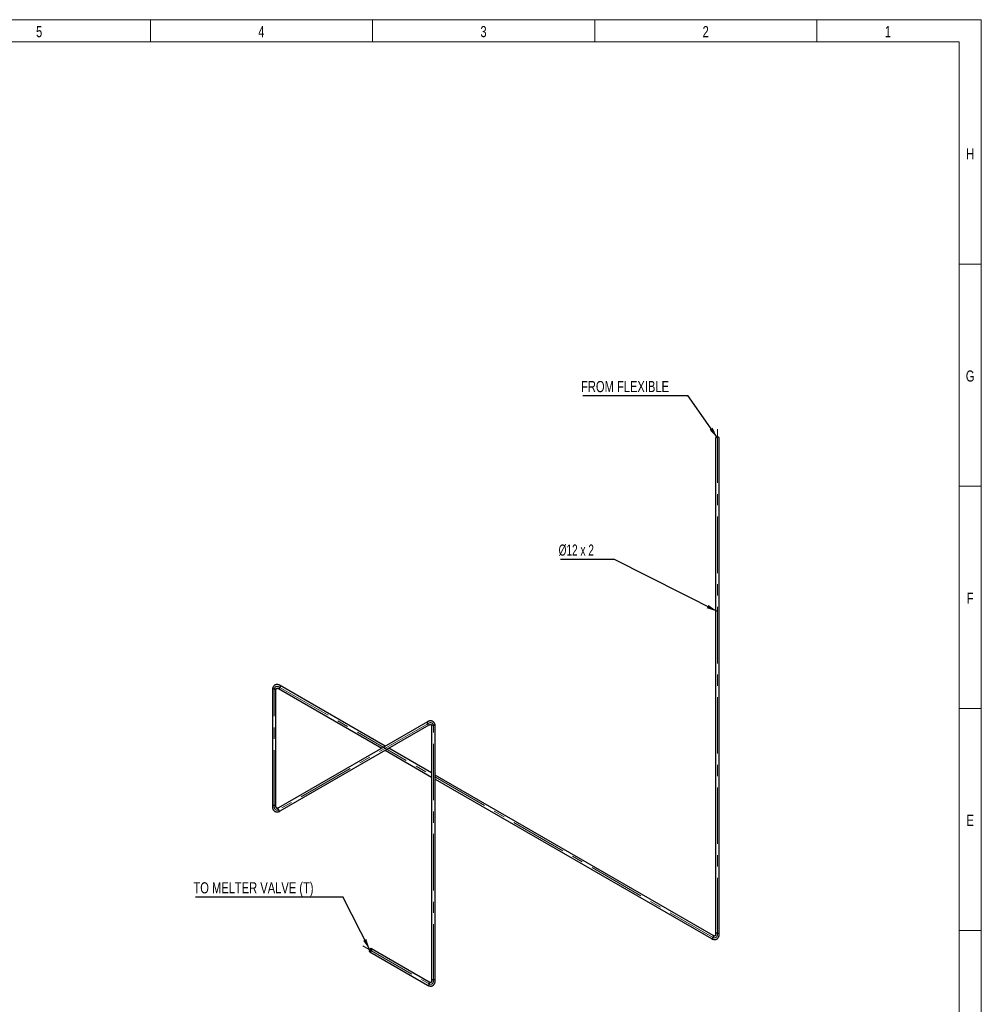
# Model space of a CAD drawing. Header units: millimetres. Extents: x 15 to 592, y 5 to 415.
# Tile 12 of 12: x 373 to 589, y 193 to 415. Entities that reach past the tile are written whole.
import ezdxf

# ---------------------------------------------------------------- set-up
doc = ezdxf.new("R2010")
doc.units = ezdxf.units.MM
doc.linetypes.add('CENTERX2', pattern=[20.32, 12.7, -2.54, 2.54, -2.54])
doc.layers.add('COTAS', color=166, linetype='Continuous')
doc.styles.add('SLDTEXTSTYLE0', font='TXT', dxfattribs={"width": 0.75})
doc.styles.add('SLDTEXTSTYLE4', font='TXT', dxfattribs={"width": 0.678571})
doc.dimstyles.new('SLDDIMSTYLE1', dxfattribs={"dimtxt": 0.18, "dimasz": 2.5, "dimexe": 0, "dimexo": 0.0625, "dimgap": 0, "dimtad": 0, "dimtih": 1, "dimtoh": 1, "dimdec": 0, "dimrnd": 1e-09, "dimzin": 0, "dimdsep": 46, "dimtxsty": 'Standard', "dimsah": 1, "dimcen": 0.09, "dimadec": 0, "dimazin": 0, "dimtfac": 2.5, "dimtdec": 0, "dimtofl": 0, "dimtmove": 0, "dimatfit": 3, "dimfxl": 0, "dimfrac": 2, "dimtolj": 1, "dimtzin": 0, "dimarcsym": 0})

# ---------------------------------------------------------------- blocks, each defined once
blk = doc.blocks.new('SW_NOTE_0')
at = {"layer": 'COTAS', "color": 0}
blk.add_line((-33.18, 0), (0, 0), dxfattribs=at)
at = {"layer": 'COTAS', "color": 0, "insert": (-33.64, 3.29), "char_height": 2.5, "attachment_point": 1, "style": 'SLDTEXTSTYLE0'}
blk.add_mtext('TO MELTER VALVE (T)', dxfattribs=at)
blk = doc.blocks.new('SW_NOTE_0_1')
at = {"layer": 'COTAS', "color": 0}
blk.add_line((-23.6, 0), (0, 0), dxfattribs=at)
at = {"layer": 'COTAS', "color": 0, "insert": (-24.01, 3.27), "char_height": 2.5, "attachment_point": 1, "style": 'SLDTEXTSTYLE0'}
blk.add_mtext('FROM FLEXIBLE', dxfattribs=at)
blk = doc.blocks.new('SW_NOTE_0_2')
at = {"layer": 'COTAS', "color": 0}
blk.add_line((-12, 0), (0, 0), dxfattribs=at)
at = {"layer": 'COTAS', "color": 0, "insert": (-12.45, 3.31), "char_height": 2.5, "attachment_point": 1, "style": 'SLDTEXTSTYLE4'}
blk.add_mtext('Ø12 x 2', dxfattribs=at)

msp = doc.modelspace()

# ---------------------------------------------------------------- linework, layer by layer
at = {"color": 7, "linetype": 'Continuous', "lineweight": 18}
for p, q in [((15, 415), (589, 415)), ((402, 410), (402, 415)), ((452, 410), (452, 415)), ((502, 410), (502, 415)), ((552, 410), (552, 415)), ((589, 415), (589, 5)), ((20, 410), (584, 410)), ((584, 410), (584, 10)), ((584, 360), (589, 360)), ((584, 310), (589, 310)), ((584, 260), (589, 260)), ((584.001, 210), (583.999, 210)), ((584, 210), (589, 210))]:
    msp.add_line(p, q, dxfattribs=at)
at = {"color": 7, "linetype": 'Continuous', "lineweight": 25}
for p, q in [((529.21605, 320.84261), (529.21605, 209.19426)), ((530.01605, 209.19426), (530.01605, 320.84261)), ((429.46685, 264.16531), (429.46685, 237.92714)), ((430.26685, 237.92714), (430.26685, 264.16531)), ((430.79824, 264.47223), (454.05529, 251.04622)), ((454.85535, 251.50809), (431.1982, 265.16507)), ((464.36224, 256.9963), (430.79824, 237.62022)), ((431.1982, 236.92738), (464.76221, 256.30346)), ((465.29359, 255.99654), (465.29359, 198.72981)), ((466.09359, 198.72981), (466.09359, 255.99654)), ((454.85535, 250.58436), (465.29359, 244.55849)), ((465.29359, 245.48222), (455.65542, 251.04622)), ((528.68466, 208.88734), (466.09359, 245.02039)), ((466.09359, 244.09666), (528.28469, 208.1945)), ((451.35147, 205.24101), (464.36224, 197.73006)), ((464.76221, 198.4229), (451.75144, 205.93385))]:
    msp.add_line(p, q, dxfattribs=at)
at = {"color": 7, "linetype": 'Continuous', "lineweight": 25, "flags": 128}
for points in [[(529.89889, 321.00589), (529.81966, 321.04136), (529.72764, 321.06435), (529.62861, 321.07341), (529.52879, 321.06796), (529.43445, 321.04835), (529.35152, 321.01582), (529.28521, 320.9724), (529.23969, 320.92083), (529.21782, 320.86434), (529.21605, 320.84261)], [(430.14969, 264.3286), (430.07047, 264.36407), (429.97845, 264.38706), (429.87941, 264.39611), (429.77959, 264.39067), (429.68525, 264.37106), (429.60233, 264.33853), (429.53602, 264.29511), (429.4905, 264.24353), (429.46863, 264.18704), (429.46685, 264.16531)], [(430.79834, 264.47217), (430.81793, 264.46291), (430.87779, 264.4536), (430.94522, 264.46723), (431.01598, 264.50293), (431.08562, 264.55848), (431.14978, 264.63037), (431.2044, 264.7141), (431.24608, 264.80439), (431.27218, 264.89558), (431.28106, 264.98193)], [(464.3622, 256.99628), (464.32341, 256.96276), (464.29322, 256.9061), (464.27994, 256.83335), (464.28439, 256.74907), (464.3063, 256.65856), (464.34429, 256.5675), (464.39597, 256.48162), (464.4581, 256.40631), (464.52677, 256.34631), (464.59767, 256.30538), (464.66634, 256.28609), (464.72847, 256.28967), (464.76146, 256.30303)], [(465.97644, 256.15983), (465.89721, 256.1953), (465.80519, 256.21829), (465.70616, 256.22734), (465.60634, 256.2219), (465.512, 256.20229), (465.42907, 256.16976), (465.36276, 256.12634), (465.31724, 256.07476), (465.29537, 256.01827), (465.29359, 255.99654)], [(430.14969, 238.09042), (430.07047, 238.12589), (429.97845, 238.14888), (429.87941, 238.15794), (429.77959, 238.15249), (429.68525, 238.13288), (429.60233, 238.10035), (429.53602, 238.05693), (429.4905, 238.00536), (429.46863, 237.94887), (429.46685, 237.92703)], [(430.79824, 237.62022), (430.75941, 237.58667), (430.72922, 237.53002), (430.71594, 237.45726), (430.72039, 237.37298), (430.7423, 237.28247), (430.78029, 237.19141), (430.83197, 237.10553), (430.8941, 237.03022), (430.96277, 236.97022), (431.03367, 236.92929), (431.10234, 236.91001), (431.16447, 236.91358), (431.1982, 236.92738)], [(528.28469, 208.1945), (528.30439, 208.18518), (528.36425, 208.17587), (528.43168, 208.18949), (528.50244, 208.2252), (528.57208, 208.28075), (528.63623, 208.35264), (528.69086, 208.43636), (528.73253, 208.52666), (528.75863, 208.61785), (528.76752, 208.7042)], [(529.89889, 209.35754), (529.81966, 209.39302), (529.72764, 209.41601), (529.62861, 209.42506), (529.52879, 209.41961), (529.43445, 209.40001), (529.35152, 209.36747), (529.28521, 209.32405), (529.23969, 209.27248), (529.21782, 209.21599), (529.21605, 209.19516)], [(451.8343, 205.75071), (451.82541, 205.82681), (451.79931, 205.88786), (451.75764, 205.93004), (451.70301, 205.95069), (451.63886, 205.94852), (451.56922, 205.92366), (451.49846, 205.87767), (451.43103, 205.81344), (451.37117, 205.73501), (451.32263, 205.64731), (451.28848, 205.55585), (451.27085, 205.46637), (451.27085, 205.3845), (451.28848, 205.31538), (451.32263, 205.26335), (451.37117, 205.23169), (451.43103, 205.22238), (451.49846, 205.236), (451.56922, 205.27171), (451.63886, 205.32726), (451.70301, 205.39915), (451.75764, 205.48287), (451.79931, 205.57317), (451.82541, 205.66436), (451.8343, 205.75071)], [(451.74002, 205.69629), (451.73164, 205.62727), (451.70726, 205.55471), (451.66902, 205.48506), (451.62035, 205.42451), (451.56555, 205.37843), (451.5095, 205.35092), (451.45718, 205.34443), (451.41323, 205.35953), (451.38157, 205.39488), (451.365, 205.44734), (451.365, 205.51225), (451.38157, 205.58383), (451.41323, 205.65574), (451.45718, 205.72158), (451.5095, 205.77549), (451.56555, 205.8127), (451.62035, 205.82989), (451.66902, 205.82554), (451.70726, 205.80003), (451.73164, 205.75563), (451.74002, 205.69629)], [(464.36224, 197.73006), (464.38193, 197.72073), (464.44179, 197.71142), (464.50922, 197.72505), (464.57998, 197.76076), (464.64963, 197.8163), (464.71378, 197.8882), (464.76841, 197.97192), (464.81008, 198.06221), (464.83618, 198.1534), (464.84507, 198.23976)], [(465.97644, 198.8931), (465.89721, 198.92857), (465.80519, 198.95156), (465.70616, 198.96062), (465.60634, 198.95517), (465.512, 198.93556), (465.42907, 198.90303), (465.36276, 198.85961), (465.31724, 198.80803), (465.29537, 198.75155), (465.2936, 198.73071)]]:
    msp.add_lwpolyline(points, dxfattribs=at)
at = {"color": 7, "linetype": 'Continuous', "lineweight": 25}
for centre, radius, start, end in [((529.824, 320.82848), 0.19257, 4.2065779, 67.1135631), ((430.0748, 264.15119), 0.19257, 4.2065779, 67.1135631), ((431.08995, 265.00577), 0.1926, 352.8895414, 55.8135106), ((465.90155, 255.98242), 0.19257, 4.2065779, 67.1135631), ((430.07477, 237.91298), 0.1926, 4.2486697, 67.1093123), ((528.57638, 208.72804), 0.19261, 352.891251, 55.7965686), ((529.82397, 209.18011), 0.1926, 4.2456677, 67.1096156), ((464.65393, 198.26359), 0.19261, 352.891251, 55.7965686), ((465.90152, 198.71566), 0.1926, 4.2456677, 67.1096156)]:
    msp.add_arc(centre, radius, start, end, dxfattribs=at)
for points, knots in [([(431.1982, 265.16507), (431.16925, 265.18118), (431.08687, 265.22701), (430.94837, 265.28782), (430.78351, 265.33982), (430.61941, 265.36939), (430.45931, 265.37612), (430.30612, 265.36023), (430.16233, 265.32289), (430.02975, 265.26573), (429.90962, 265.1905), (429.80282, 265.09887), (429.70987, 264.99226), (429.63109, 264.87166), (429.5668, 264.73762), (429.51742, 264.59062), (429.48391, 264.43131), (429.46873, 264.28801), (429.46734, 264.19737), (429.46685, 264.16531)], [0, 0, 0, 0, 0.036584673, 0.104079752, 0.171475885, 0.23788361, 0.302611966, 0.36525416, 0.425837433, 0.484754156, 0.542604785, 0.600021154, 0.657539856, 0.715832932, 0.77546463, 0.836805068, 0.899936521, 0.964614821, 1, 1, 1, 1]), ([(430.26685, 264.16531), (430.26715, 264.18422), (430.26803, 264.23896), (430.27733, 264.31912), (430.29598, 264.39855), (430.32013, 264.46019), (430.34659, 264.50474), (430.3732, 264.53467), (430.39972, 264.55382), (430.43052, 264.56664), (430.47484, 264.57374), (430.53082, 264.57224), (430.60124, 264.55896), (430.68351, 264.53084), (430.75104, 264.49894), (430.78956, 264.47714), (430.79824, 264.47223)], [0, 0, 0, 0, 0.0386875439, 0.1119941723, 0.184972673, 0.2582500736, 0.3331980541, 0.4127391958, 0.5033339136, 0.6052564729, 0.6844737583, 0.7577205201, 0.8355551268, 0.9101636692, 0.9797586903, 1, 1, 1, 1]), ([(466.09359, 255.99654), (466.09307, 256.02968), (466.09157, 256.12394), (466.075, 256.27429), (466.03761, 256.44308), (465.98118, 256.59999), (465.90697, 256.74203), (465.81663, 256.86676), (465.7124, 256.97264), (465.59661, 257.05889), (465.4714, 257.12533), (465.33866, 257.17203), (465.19986, 257.19923), (465.05604, 257.20717), (464.90781, 257.19584), (464.75582, 257.16512), (464.60112, 257.1145), (464.46943, 257.05601), (464.39024, 257.0119), (464.36224, 256.9963)], [0, 0, 0, 0, 0.036584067, 0.10407935, 0.171476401, 0.237886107, 0.30261731, 0.365262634, 0.425848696, 0.484767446, 0.542619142, 0.600035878, 0.657553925, 0.715845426, 0.775474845, 0.836812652, 0.899941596, 0.964617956, 1, 1, 1, 1]), ([(464.76221, 256.30346), (464.77873, 256.31265), (464.82657, 256.33926), (464.90063, 256.37127), (464.97872, 256.39482), (465.04416, 256.40471), (465.09595, 256.40407), (465.13515, 256.39598), (465.16499, 256.38258), (465.19149, 256.36231), (465.2198, 256.32749), (465.24649, 256.27824), (465.2702, 256.21061), (465.28698, 256.12528), (465.29313, 256.05083), (465.29351, 256.00654), (465.29359, 255.99654)], [0, 0, 0, 0, 0.038687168, 0.111992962, 0.184971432, 0.258249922, 0.333201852, 0.412752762, 0.503371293, 0.605222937, 0.684434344, 0.757677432, 0.835507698, 0.910114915, 0.979710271, 1, 1, 1, 1]), ([(429.46685, 237.92714), (429.46738, 237.894), (429.46887, 237.79974), (429.48544, 237.64939), (429.52284, 237.4806), (429.57926, 237.32369), (429.65347, 237.18165), (429.74382, 237.05691), (429.84804, 236.95104), (429.96383, 236.86478), (430.08904, 236.79835), (430.22178, 236.75165), (430.36058, 236.72445), (430.5044, 236.71651), (430.65263, 236.72783), (430.80462, 236.75856), (430.95933, 236.80918), (431.09102, 236.86767), (431.1702, 236.91178), (431.1982, 236.92738)], [0, 0, 0, 0, 0.036584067, 0.10407935, 0.171476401, 0.237886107, 0.30261731, 0.365262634, 0.425848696, 0.484767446, 0.542619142, 0.600035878, 0.657553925, 0.715845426, 0.775474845, 0.836812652, 0.899941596, 0.964617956, 1, 1, 1, 1]), ([(430.79824, 237.62022), (430.78171, 237.61103), (430.73388, 237.58442), (430.65982, 237.55241), (430.58173, 237.52886), (430.51628, 237.51897), (430.4645, 237.51961), (430.42529, 237.5277), (430.39546, 237.5411), (430.36895, 237.56137), (430.34065, 237.59619), (430.31395, 237.64544), (430.29024, 237.71307), (430.27346, 237.7984), (430.26732, 237.87285), (430.26694, 237.91714), (430.26685, 237.92714)], [0, 0, 0, 0, 0.038687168, 0.111992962, 0.184971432, 0.258249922, 0.333201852, 0.412752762, 0.503371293, 0.605222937, 0.684434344, 0.757677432, 0.835507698, 0.910114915, 0.979710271, 1, 1, 1, 1]), ([(528.28469, 208.1945), (528.31365, 208.17839), (528.39603, 208.13256), (528.53452, 208.07175), (528.69939, 208.01976), (528.86348, 207.99018), (529.02359, 207.98345), (529.17677, 207.99934), (529.32056, 208.03668), (529.45315, 208.09384), (529.57328, 208.16908), (529.68008, 208.2607), (529.77302, 208.36731), (529.8518, 208.48791), (529.9161, 208.62195), (529.96548, 208.76895), (529.99898, 208.92826), (530.01417, 209.07156), (530.01556, 209.16221), (530.01605, 209.19426)], [0, 0, 0, 0, 0.036584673, 0.104079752, 0.171475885, 0.23788361, 0.302611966, 0.36525416, 0.425837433, 0.484754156, 0.542604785, 0.600021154, 0.657539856, 0.715832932, 0.77546463, 0.836805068, 0.899936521, 0.964614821, 1, 1, 1, 1]), ([(529.21605, 209.19426), (529.21574, 209.17535), (529.21487, 209.12061), (529.20557, 209.04045), (529.18692, 208.96103), (529.16276, 208.89938), (529.13631, 208.85483), (529.1097, 208.82491), (529.08317, 208.80575), (529.05237, 208.79293), (529.00806, 208.78583), (528.95208, 208.78733), (528.88166, 208.80061), (528.79938, 208.82874), (528.73186, 208.86063), (528.69334, 208.88243), (528.68466, 208.88734)], [0, 0, 0, 0, 0.038687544, 0.111994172, 0.184972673, 0.258250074, 0.333198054, 0.412739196, 0.503333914, 0.605256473, 0.684473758, 0.75772052, 0.835555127, 0.910163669, 0.97975869, 1, 1, 1, 1]), ([(464.36224, 197.73006), (464.3912, 197.71395), (464.47358, 197.66811), (464.61207, 197.6073), (464.77693, 197.55531), (464.94103, 197.52574), (465.10113, 197.519), (465.25432, 197.5349), (465.39811, 197.57224), (465.53069, 197.6294), (465.65083, 197.70463), (465.75763, 197.79625), (465.85057, 197.90286), (465.92935, 198.02346), (465.99364, 198.15751), (466.04302, 198.30451), (466.07653, 198.46381), (466.09171, 198.60712), (466.0931, 198.69776), (466.09359, 198.72981)], [0, 0, 0, 0, 0.036584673, 0.104079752, 0.171475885, 0.23788361, 0.302611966, 0.36525416, 0.425837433, 0.484754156, 0.542604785, 0.600021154, 0.657539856, 0.715832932, 0.77546463, 0.836805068, 0.899936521, 0.964614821, 1, 1, 1, 1]), ([(465.29359, 198.72981), (465.29329, 198.71091), (465.29242, 198.65617), (465.28311, 198.576), (465.26446, 198.49658), (465.24031, 198.43493), (465.21386, 198.39038), (465.18725, 198.36046), (465.16072, 198.34131), (465.12992, 198.32849), (465.08561, 198.32138), (465.02962, 198.32288), (464.95921, 198.33617), (464.87693, 198.36429), (464.80941, 198.39618), (464.77089, 198.41798), (464.76221, 198.4229)], [0, 0, 0, 0, 0.0386875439, 0.1119941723, 0.184972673, 0.2582500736, 0.3331980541, 0.4127391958, 0.5033339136, 0.6052564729, 0.6844737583, 0.7577205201, 0.8355551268, 0.9101636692, 0.9797586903, 1, 1, 1, 1])]:
    msp.add_open_spline(points, degree=3, knots=knots, dxfattribs=at)
at = {"layer": 'COTAS', "linetype": 'CENTERX2', "lineweight": 18}
for p, q in [((529.61605, 209.19426), (529.61605, 322.84261)), ((429.86685, 237.92714), (429.86685, 264.16531)), ((430.99822, 264.81865), (528.48468, 208.54092)), ((464.56222, 256.64988), (430.99822, 237.2738)), ((465.69359, 198.72981), (465.69359, 255.99654)), ((449.81936, 206.58735), (464.56222, 198.07648))]:
    msp.add_line(p, q, dxfattribs=at)
for centre, major_axis, start_param, end_param in [((430.99822, 263.51219), (0.79993, -1.38568), 2.356275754, 3.927072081), ((464.56222, 255.34342), (-0.79993, -1.38568), 2.356113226, 3.926909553), ((430.99822, 238.58026), (0.79993, 1.38568), 2.356113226, 3.926909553), ((528.48468, 209.84739), (-0.79993, 1.38568), 2.356275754, 3.927072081), ((464.56222, 199.38294), (-0.79993, 1.38568), 2.356275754, 3.927072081)]:
    msp.add_ellipse(centre, major_axis=major_axis, ratio=0.577381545, start_param=start_param, end_param=end_param, dxfattribs=at)

# ---------------------------------------------------------------- block references
at = {"layer": 'COTAS'}
for name, p in [('SW_NOTE_0_1', (522.93716, 330.41608)), ('SW_NOTE_0_2', (506.32134, 293.58625)), ('SW_NOTE_0', (445.33059, 217.59557))]:
    msp.add_blockref(name, p, dxfattribs=at)

# ---------------------------------------------------------------- texts
at = {"color": 7, "linetype": 'Continuous', "lineweight": 0, "char_height": 2.5, "attachment_point": 2, "style": 'SLDTEXTSTYLE0'}
for s, insert in [('5', (376.97483, 413.56267)), ('4', (426.97483, 413.56267)), ('3', (476.97483, 413.56267)), ('2', (526.97483, 413.56267)), ('1', (567.97483, 413.56267)), ('H', (586.49392, 386.06267)), ('G', (586.49219, 336.06267)), ('F', (586.47396, 286.06267)), ('E', (586.50434, 236.06267))]:
    msp.add_mtext(s, dxfattribs=dict(at, insert=insert))

# ---------------------------------------------------------------- leaders
at = {"layer": 'COTAS'}
for points in [[(529.61605, 320.88089), (522.93716, 330.41608)], [(529.61605, 281.81347), (506.32134, 293.58625)], [(451.37196, 205.69105), (445.33059, 217.59557)]]:
    msp.add_leader(points, dimstyle='SLDDIMSTYLE1', dxfattribs=at)

doc.saveas('drawing.dxf')
